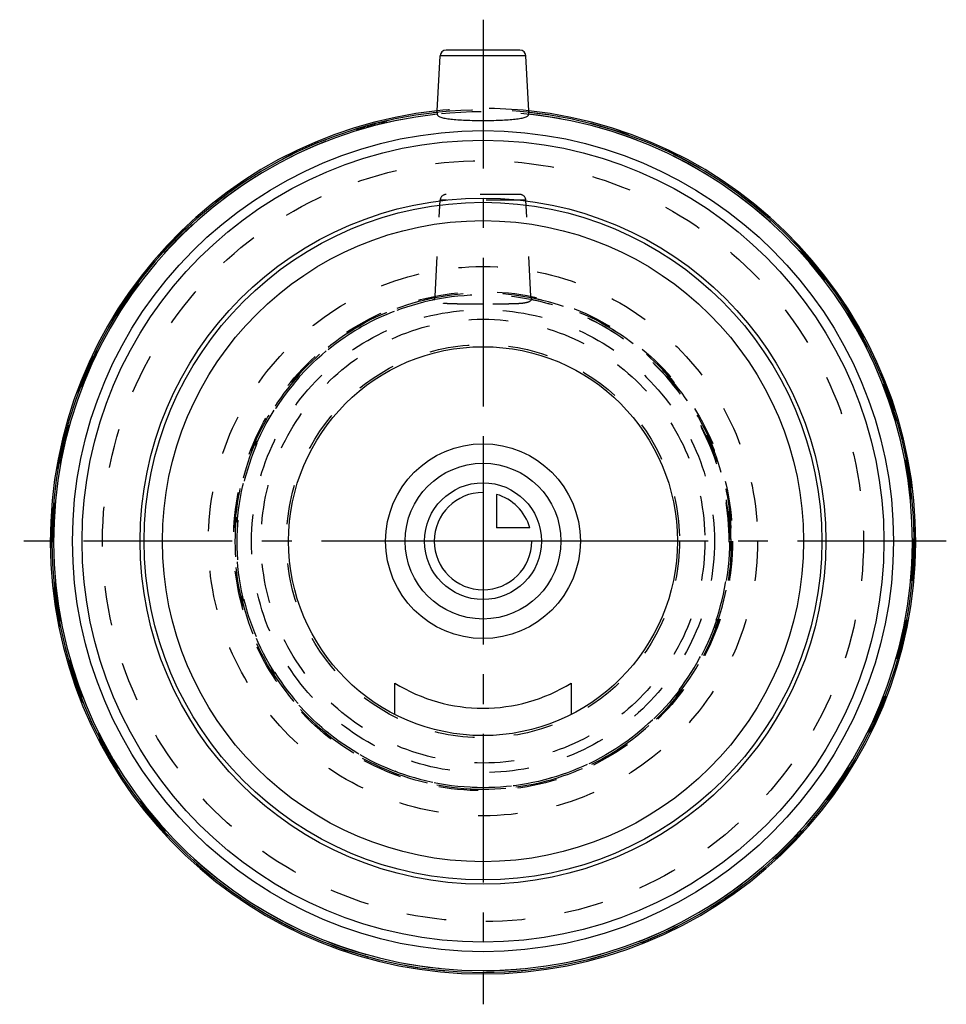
# Model space of a CAD drawing. Header units: millimetres. Extents: x 424 to 576, y 419 to 581.
import ezdxf

# ---------------------------------------------------------------- set-up
doc = ezdxf.new("R2010")
doc.units = ezdxf.units.MM
doc.header["$LTSCALE"] = 65.185185
doc.linetypes.add('CENTER', pattern=[0.6, 0.375, -0.075, 0.075, -0.075])
doc.linetypes.add('HIDDEN', pattern=[0.2, 0.1, -0.1])
for name, color, linetype in [('ACHSEN_S', 7, 'CONTINUOUS'), ('KOERPER', 7, 'CONTINUOUS'), ('KONST.EL_MIT_GEO', 7, 'CONTINUOUS'), ('KURVEN', 7, 'CONTINUOUS')]:
    doc.layers.add(name, color=color, linetype=linetype)

msp = doc.modelspace()

# ---------------------------------------------------------------- linework, layer by layer
at = {"layer": 'ACHSEN_S', "color": 2, "linetype": 'CENTER'}
for p, q in [((500, 580.89), (500, 419.11)), ((576.13, 495.21), (423.87, 495.21))]:
    msp.add_line(p, q, dxfattribs=at)
at = {"layer": 'KOERPER', "color": 7, "linetype": 'Continuous'}
for p, q in [((492.48, 565.91), (492.95, 574.94)), ((507.52, 565.91), (507.05, 574.94))]:
    msp.add_line(p, q, dxfattribs=at)
at = {"layer": 'KOERPER', "color": 8, "linetype": 'HIDDEN'}
for p, q in [((492.12, 535.45), (492.95, 551.21)), ((507.88, 535.45), (507.05, 551.21))]:
    msp.add_line(p, q, dxfattribs=at)
msp.add_circle((500, 495.21), 41, dxfattribs=at)
msp.add_arc((500, 495.21), 71.1, 83.9265, 96.0735, dxfattribs=at)
at = {"layer": 'KOERPER', "color": 7, "linetype": 'Continuous'}
msp.add_arc((500, 495.21), 71.1, 96.0735, 83.9265, dxfattribs=at)
at = {"layer": 'KONST.EL_MIT_GEO', "color": 7, "linetype": 'Continuous'}
for p, q in [((507.05, 574.94), (492.95, 574.94)), ((506.05, 575.89), (493.95, 575.89)), ((492.46, 565.66), (492.48, 565.91)), ((507.54, 565.66), (507.52, 565.91)), ((485.5, 466.74), (485.5, 471.9)), ((514.5, 471.9), (514.5, 466.74))]:
    msp.add_line(p, q, dxfattribs=at)
at = {"layer": 'KONST.EL_MIT_GEO', "color": 8, "linetype": 'HIDDEN'}
for p, q in [((479.2, 562.99), (479.29, 562.71)), ((479.42, 562.75), (479.33, 563.03)), ((479.54, 562.78), (479.45, 563.07)), ((479.47, 563.08), (479.56, 562.79)), ((479.61, 562.8), (479.52, 563.09)), ((479.83, 562.87), (479.74, 563.16)), ((480.01, 562.92), (479.93, 563.21)), ((480.11, 562.95), (480.02, 563.24)), ((480.13, 562.96), (480.04, 563.25)), ((480.29, 563.01), (480.21, 563.29)), ((480.37, 563.03), (480.29, 563.32)), ((480.39, 563.03), (480.31, 563.32)), ((480.53, 563.07), (480.45, 563.36)), ((480.57, 563.09), (480.49, 563.37)), ((481.1, 563.24), (481.02, 563.53)), ((481.15, 563.25), (481.07, 563.54)), ((481.18, 563.26), (481.1, 563.55)), ((481.37, 563.31), (481.3, 563.6)), ((481.65, 563.39), (481.57, 563.68)), ((481.74, 563.41), (481.67, 563.7)), ((481.79, 563.42), (481.71, 563.71)), ((482.13, 563.51), (482.05, 563.8)), ((482.24, 563.54), (482.16, 563.83)), ((482.25, 563.55), (482.18, 563.84)), ((483.02, 563.74), (482.95, 564.03)), ((483.34, 563.82), (483.27, 564.11)), ((483.35, 563.82), (483.28, 564.11)), ((483.48, 563.85), (483.41, 564.14)), ((483.57, 563.87), (483.5, 564.17)), ((483.6, 563.88), (483.53, 564.17)), ((483.79, 563.93), (483.72, 564.22)), ((483.8, 563.93), (483.73, 564.22)), ((483.86, 563.94), (483.79, 564.23)), ((484.12, 564), (484.05, 564.3)), ((506.05, 552.16), (493.95, 552.16)), ((507.05, 551.21), (492.95, 551.21)), ((492.11, 535.19), (492.12, 535.45)), ((507.89, 535.19), (507.88, 535.45))]:
    msp.add_line(p, q, dxfattribs=at)
for radius in [70.9, 70.6, 62.52, 45.12, 40.8, 40.5, 38.03, 36.46, 32.3]:
    msp.add_circle((500, 495.21), radius, dxfattribs=at)
at = {"layer": 'KONST.EL_MIT_GEO', "color": 7, "linetype": 'Continuous'}
for radius in [67.45, 65.88, 56.35, 55.67, 52.67, 31.95]:
    msp.add_circle((500, 495.21), radius, dxfattribs=at)
for centre, radius, start, end in [((493.95, 574.89), 1, 90, 177), ((506.05, 574.89), 1, 3, 90), ((500, 495.21), 70.85, 96.1062, 83.8938), ((500, 495.21), 70.55, 96.1413, 83.8587), ((500, 495.26), 27.5, 238.1786, 301.8214)]:
    msp.add_arc(centre, radius, start, end, dxfattribs=at)
at = {"layer": 'KONST.EL_MIT_GEO', "color": 8, "linetype": 'HIDDEN'}
for centre, radius, start, end in [((493.95, 551.16), 1, 90, 177), ((506.05, 551.16), 1, 3, 90), ((500, 495.21), 40.75, 101.1642, 78.8358), ((500, 495.21), 40.45, 101.2641, 78.7359)]:
    msp.add_arc(centre, radius, start, end, dxfattribs=at)
at = {"layer": 'KONST.EL_MIT_GEO', "color": 7, "linetype": 'Continuous'}
for points, knots in [([(492.46, 565.66), (492.46, 565.59), (492.46, 565.49), (492.45, 565.4), (492.45, 565.36)], [0, 0, 0, 0, 0.646868, 1, 1, 1, 1]), ([(492.45, 565.36), (492.46, 565.26), (492.59, 565.1), (492.82, 564.97), (493.2, 564.81), (493.84, 564.67), (494.77, 564.54), (495.89, 564.44), (497.66, 564.35), (499.05, 564.33), (500, 564.33)], [0, 0, 0, 0, 0.040093, 0.068543, 0.104063, 0.197287, 0.319041, 0.465764, 0.632353, 1, 1, 1, 1]), ([(500, 564.33), (500.95, 564.33), (502.34, 564.35), (504.11, 564.44), (505.23, 564.54), (506.16, 564.67), (506.8, 564.81), (507.18, 564.97), (507.41, 565.1), (507.54, 565.26), (507.55, 565.36)], [0, 0, 0, 0, 0.367652, 0.534241, 0.680963, 0.802716, 0.895937, 0.931457, 0.959907, 1, 1, 1, 1]), ([(507.55, 565.36), (507.55, 565.4), (507.54, 565.49), (507.54, 565.59), (507.54, 565.66)], [0, 0, 0, 0, 0.353131, 1, 1, 1, 1])]:
    msp.add_open_spline(points, degree=3, knots=knots, dxfattribs=at)
at = {"layer": 'KONST.EL_MIT_GEO', "color": 8, "linetype": 'HIDDEN'}
for points, knots in [([(492.1, 534.89), (492.09, 534.92), (492.1, 535.02), (492.11, 535.12), (492.11, 535.19)], [0, 0, 0, 0, 0.355583, 1, 1, 1, 1]), ([(500, 534.17), (499.49, 534.17), (498.5, 534.17), (497.05, 534.17), (495.71, 534.17), (494.53, 534.2), (493.55, 534.27), (492.89, 534.37), (492.49, 534.5), (492.28, 534.61), (492.15, 534.73), (492.1, 534.84), (492.1, 534.89)], [0, 0, 0, 0, 0.187943, 0.368912, 0.536143, 0.683366, 0.805182, 0.897687, 0.932517, 0.960136, 0.981747, 1, 1, 1, 1]), ([(507.9, 534.89), (507.9, 534.84), (507.85, 534.73), (507.72, 534.61), (507.51, 534.5), (507.11, 534.37), (506.45, 534.27), (505.47, 534.2), (504.29, 534.17), (502.95, 534.17), (501.5, 534.17), (500.51, 534.17), (500, 534.17)], [0, 0, 0, 0, 0.018253, 0.039864, 0.067483, 0.102314, 0.194821, 0.316639, 0.463862, 0.631094, 0.81206, 1, 1, 1, 1]), ([(507.89, 535.19), (507.89, 535.12), (507.9, 535.02), (507.91, 534.92), (507.9, 534.89)], [0, 0, 0, 0, 0.644416, 1, 1, 1, 1])]:
    msp.add_open_spline(points, degree=3, knots=knots, dxfattribs=at)
at = {"layer": 'KURVEN', "color": 40, "linetype": 'Continuous'}
for p, q in [((500, 511.21), (500, 479.21)), ((502.2, 502.9), (502.2, 497.41)), ((507.69, 497.41), (502.2, 497.41)), ((516, 495.21), (484, 495.21))]:
    msp.add_line(p, q, dxfattribs=at)
for radius in [16, 12.8, 9.6]:
    msp.add_circle((500, 495.21), radius, dxfattribs=at)
for start, end in [(90, 360), (15.962, 74.038)]:
    msp.add_arc((500, 495.21), 8, start, end, dxfattribs=at)

doc.saveas('drawing.dxf')
